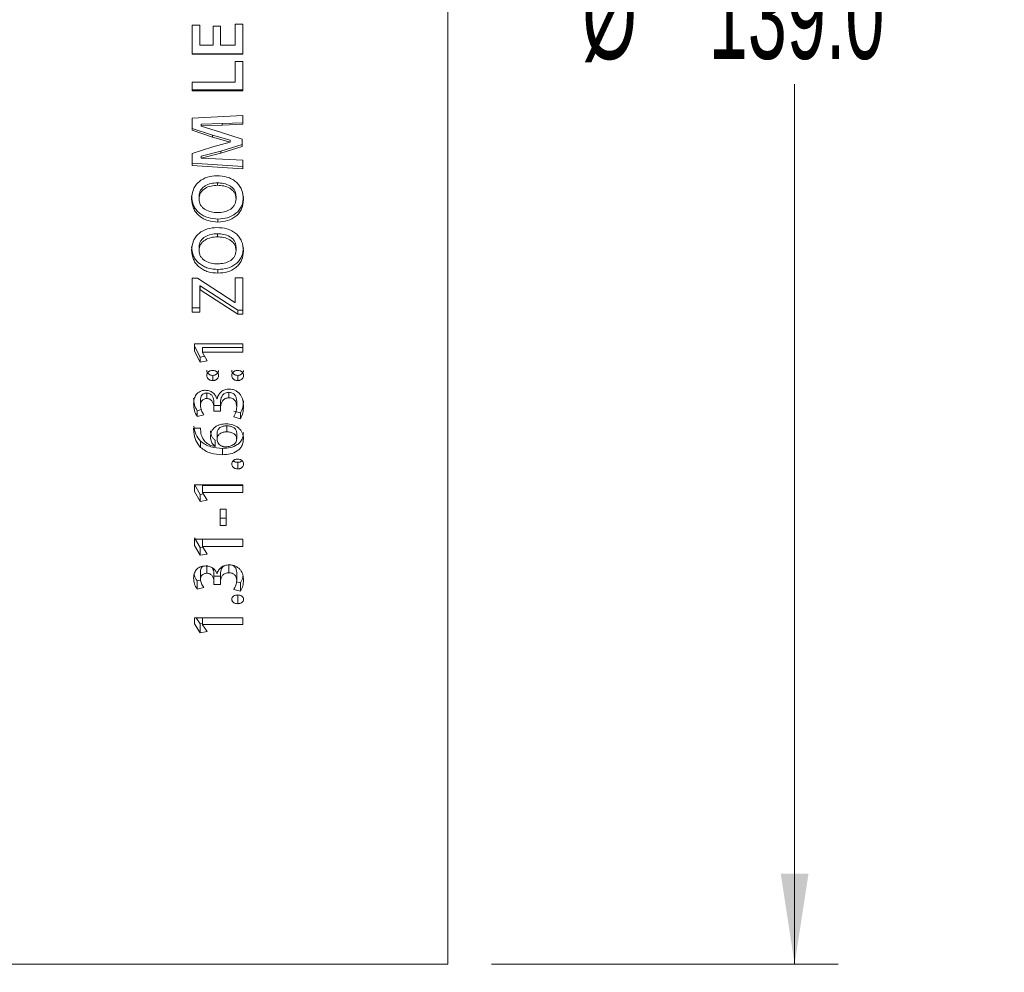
# Model space of a CAD drawing. Header units: millimetres. Extents: x 0 to 1118, y 0 to 864.
# Tile 11 of 78: x 241 to 277, y 248 to 283. Entities that reach past the tile are written whole.
import ezdxf

# ---------------------------------------------------------------- set-up
doc = ezdxf.new("R2010")
doc.units = ezdxf.units.MM
doc.styles.add('SLDTEXTSTYLE3', font='TXT', dxfattribs={"width": 0.605})
doc.dimstyles.new('SLDDIMSTYLE0', dxfattribs={"dimtxt": 3.175, "dimasz": 3.302, "dimexe": 0, "dimexo": 0.0625, "dimgap": 0.79375, "dimtad": 0, "dimtih": 1, "dimtoh": 1, "dimdec": 1, "dimlfac": 2, "dimrnd": 1e-09, "dimzin": 4, "dimdsep": 46, "dimtxsty": 'SLDTEXTSTYLE3', "dimsah": 1, "dimcen": 0.09, "dimadec": 0, "dimazin": 1, "dimtfac": 1, "dimtofl": 0, "dimtmove": 0, "dimatfit": 3, "dimfxl": 1, "dimfrac": 2, "dimtolj": 1, "dimtzin": 12, "dimarcsym": 0})
doc.dimstyles.new('SLDDIMSTYLE1', dxfattribs={"dimtxt": 3.175, "dimasz": 3.302, "dimexe": 0, "dimexo": 0.0625, "dimgap": 0.79375, "dimtad": 0, "dimtih": 1, "dimtoh": 1, "dimdec": 1, "dimlfac": 2, "dimrnd": 1e-09, "dimzin": 12, "dimdsep": 46, "dimtxsty": 'SLDTEXTSTYLE3', "dimsah": 1, "dimcen": 0.09, "dimadec": 0, "dimazin": 3, "dimtfac": 1, "dimtofl": 0, "dimtmove": 0, "dimatfit": 3, "dimfxl": 1, "dimfrac": 2, "dimtolj": 1, "dimtzin": 12, "dimarcsym": 0})

# ---------------------------------------------------------------- blocks, each defined once
blk = doc.blocks.new('_D_6')
at = {"color": 7, "linetype": 'Continuous', "lineweight": 0}
for p, q in [((258.483, 317.707), (271.183, 317.707)), ((269.583, 317.707), (269.583, 285.508)), ((269.583, 248.207), (269.583, 280.407)), ((258.483, 248.207), (271.183, 248.207))]:
    blk.add_line(p, q, dxfattribs=at)
for points in [[(269.583, 317.707), (269.075, 314.405), (270.091, 314.405)], [(269.583, 248.207), (270.091, 251.509), (269.075, 251.509)]]:
    blk.add_solid(points, dxfattribs=at)
at = {"color": 7, "linetype": 'Continuous', "lineweight": 0, "char_height": 3.175, "attachment_point": 1, "style": 'SLDTEXTSTYLE3'}
for s, insert in [('%%c', (261.812, 284.5)), ('139.0', (266.441, 284.508))]:
    blk.add_mtext(s, dxfattribs=dict(at, insert=insert))
blk = doc.blocks.new('_D_7')
at = {"color": 7, "linetype": 'Continuous', "lineweight": 0}
for p, q in [((66.383, 264.357), (66.383, 213.458)), ((256.883, 246.607), (256.883, 213.458)), ((66.383, 215.058), (156.176, 215.058)), ((256.883, 215.058), (167.09, 215.058))]:
    blk.add_line(p, q, dxfattribs=at)
for points in [[(66.383, 215.058), (69.685, 214.55), (69.685, 215.566)], [(256.883, 215.058), (253.581, 215.566), (253.581, 214.55)]]:
    blk.add_solid(points, dxfattribs=at)
at = {"color": 7, "linetype": 'Continuous', "lineweight": 0, "insert": (156.176, 216.715), "char_height": 3.175, "attachment_point": 1, "style": 'SLDTEXTSTYLE3'}
blk.add_mtext('381.0', dxfattribs=at)
blk = doc.blocks.new('_D_8')
at = {"color": 7, "linetype": 'Continuous', "lineweight": 0}
for p, q in [((153.307, 248.857), (153.307, 231.616)), ((256.883, 246.607), (256.883, 231.616)), ((153.307, 233.216), (199.638, 233.216)), ((256.883, 233.216), (210.552, 233.216))]:
    blk.add_line(p, q, dxfattribs=at)
for points in [[(153.307, 233.216), (156.609, 232.708), (156.609, 233.724)], [(256.883, 233.216), (253.581, 233.724), (253.581, 232.708)]]:
    blk.add_solid(points, dxfattribs=at)
at = {"color": 7, "linetype": 'Continuous', "lineweight": 0, "insert": (199.638, 234.872), "char_height": 3.175, "attachment_point": 1, "style": 'SLDTEXTSTYLE3'}
blk.add_mtext('207.2', dxfattribs=at)

msp = doc.modelspace()

# ---------------------------------------------------------------- linework, layer by layer
at = {"color": 7, "linetype": 'Continuous', "lineweight": 15}
for p, q in [((256.8831, 317.7074), (256.8831, 248.2074)), ((247.8059, 282.5681), (247.5295, 282.5681)), ((247.5295, 282.5681), (247.5295, 281.5029)), ((247.8059, 282.5681), (247.8059, 281.8299)), ((248.5673, 282.5269), (248.2929, 282.5269)), ((248.2929, 282.5269), (248.2929, 281.8299)), ((248.5673, 282.5269), (248.5673, 281.8299)), ((249.3816, 282.6092), (249.1052, 282.6092)), ((249.1052, 282.6092), (249.1052, 281.8299)), ((249.3816, 282.6092), (249.3816, 281.5029)), ((248.2929, 281.8299), (247.8059, 281.8299)), ((249.1052, 281.8299), (248.5673, 281.8299)), ((247.5295, 281.5238), (249.3816, 281.5238)), ((247.5295, 281.5029), (249.3816, 281.5029)), ((249.3816, 281.2437), (249.1052, 281.2437)), ((249.1052, 281.2437), (249.1052, 280.4848)), ((249.3816, 281.2437), (249.3816, 280.1585)), ((249.1052, 280.4848), (247.5295, 280.4848)), ((247.5295, 280.4848), (247.5295, 280.1585)), ((247.5295, 280.1988), (249.3816, 280.1988)), ((247.5295, 280.1585), (249.3816, 280.1585)), ((249.3816, 279.2674), (247.5319, 279.1609)), ((247.5319, 279.1609), (247.5319, 278.7245)), ((249.3816, 279.2674), (249.3816, 278.9399)), ((247.5319, 278.7854), (248.2758, 278.5357)), ((247.5319, 278.7245), (248.2758, 278.4711)), ((247.8543, 278.9412), (248.6287, 278.9631)), ((247.8543, 278.9412), (247.8543, 278.8826)), ((247.8543, 278.8826), (248.6287, 278.9047)), ((247.8543, 278.8748), (247.8543, 278.8826)), ((248.5604, 278.6564), (247.8543, 278.8748)), ((248.6287, 278.9631), (249.3816, 278.9977)), ((248.6287, 278.9047), (249.3816, 278.9399)), ((248.2758, 278.5357), (248.2758, 278.4711)), ((248.2758, 278.5357), (248.9189, 278.3562)), ((248.2758, 278.4711), (248.9189, 278.289)), ((249.3597, 278.3895), (248.5604, 278.6564)), ((248.9189, 278.3562), (248.9189, 278.289)), ((248.9189, 278.3562), (248.919, 278.3479)), ((248.919, 278.3479), (248.919, 278.2806)), ((249.3597, 278.3895), (249.3597, 278.131)), ((248.2784, 278.112), (247.5319, 277.8728)), ((247.8543, 277.7773), (248.5711, 277.9593)), ((248.919, 278.2806), (248.2784, 278.112)), ((248.5711, 277.9593), (249.3597, 278.2004)), ((248.5711, 277.8864), (249.3597, 278.131)), ((248.9189, 278.289), (248.919, 278.2806)), ((247.5319, 277.8728), (247.5319, 277.4332)), ((247.8543, 277.7017), (248.5711, 277.8864)), ((247.8543, 277.7773), (247.8543, 277.7017)), ((247.8543, 277.6963), (247.8543, 277.7017)), ((248.6398, 277.6637), (247.8543, 277.6963)), ((249.3816, 277.623), (248.6398, 277.6637)), ((249.3816, 277.623), (249.3816, 277.3112)), ((247.5319, 277.5126), (249.3816, 277.3924)), ((247.5319, 277.4332), (249.3816, 277.3112)), ((248.45, 276.7079), (248.45, 276.7978)), ((247.7781, 276.2084), (247.7781, 276.3055)), ((249.1326, 276.2086), (249.1326, 276.3057)), ((248.469, 275.4724), (248.469, 275.3631)), ((248.45, 274.8185), (248.45, 274.9356)), ((247.7781, 274.325), (247.7781, 274.4493)), ((249.1326, 274.3253), (249.1326, 274.4495)), ((248.469, 273.6272), (248.469, 273.491)), ((247.7246, 273.3039), (247.5295, 273.3039)), ((247.5295, 273.3039), (247.5295, 272.0656)), ((249.0941, 272.4142), (247.7246, 273.3039)), ((249.3816, 273.3169), (249.1052, 273.3169)), ((249.1052, 273.3169), (249.1052, 272.4142)), ((249.3816, 273.3169), (249.3816, 271.9851)), ((247.8059, 273.0292), (247.8141, 273.0292)), ((247.8059, 273.0292), (247.8059, 272.8843)), ((247.8141, 273.0292), (249.1973, 272.143)), ((247.8141, 273.0292), (247.8141, 272.8843)), ((247.8059, 272.8843), (247.8059, 272.0656)), ((247.8059, 272.8843), (247.8141, 272.8843)), ((247.8141, 272.8843), (249.1973, 271.9851)), ((247.5295, 272.2223), (247.8059, 272.2223)), ((249.1052, 272.4142), (249.0941, 272.4142)), ((247.5295, 272.0656), (247.8059, 272.0656)), ((249.1973, 272.143), (249.1973, 271.9851)), ((249.1973, 272.143), (249.3816, 272.143)), ((249.1973, 271.9851), (249.3816, 271.9851)), ((249.3816, 270.9029), (247.6057, 270.9029)), ((247.6057, 270.9029), (247.6057, 270.6381)), ((247.6057, 270.8154), (247.8188, 270.4167)), ((247.909, 270.7749), (249.3816, 270.7749)), ((247.909, 270.7749), (247.909, 270.5971)), ((249.3816, 270.9029), (249.3816, 270.5971)), ((247.6057, 270.6381), (247.8188, 270.2336)), ((247.8188, 270.4167), (247.9847, 270.4512)), ((247.8188, 270.4167), (247.8188, 270.2336)), ((247.909, 270.5971), (247.909, 270.5919)), ((247.909, 270.5971), (249.3816, 270.5971)), ((248.0729, 270.2872), (247.909, 270.5919)), ((247.8188, 270.2336), (248.0729, 270.2872)), ((248.2788, 269.7511), (248.2788, 269.5583)), ((249.1937, 269.7511), (249.1937, 269.5583)), ((248.0608, 269.1067), (248.0608, 268.9046)), ((248.8693, 269.1304), (248.8693, 268.9285)), ((247.8313, 268.8502), (247.8313, 268.6443)), ((248.3189, 268.7885), (248.3189, 268.5817)), ((248.3189, 268.7885), (248.3193, 268.653)), ((248.3189, 268.5817), (248.3193, 268.4441)), ((248.3193, 268.653), (248.3193, 268.4441)), ((248.3193, 268.653), (248.5663, 268.653)), ((248.4373, 268.8908), (248.4318, 268.8907)), ((248.5663, 268.7932), (248.5663, 268.5864)), ((248.5663, 268.5864), (248.5663, 268.4441)), ((249.156, 268.8071), (249.156, 268.6005)), ((247.7082, 268.4544), (247.8581, 268.4973)), ((247.7082, 268.4544), (247.7082, 268.2427)), ((247.7082, 268.2427), (247.9476, 268.3121)), ((248.3193, 268.4441), (248.5663, 268.4441)), ((249.0456, 268.4434), (249.2917, 268.3745)), ((249.0456, 268.2315), (249.2917, 268.1617)), ((249.2917, 268.3745), (249.2917, 268.1617)), ((248.7919, 267.6835), (248.7919, 267.9033)), ((247.8313, 267.8203), (247.5803, 267.8177)), ((247.5803, 267.8177), (247.5855, 267.6714)), ((247.8392, 267.6714), (247.8313, 267.8203)), ((248.4392, 267.4102), (248.4392, 267.6339)), ((249.156, 267.4293), (249.156, 267.6527)), ((247.8364, 267.3419), (247.8364, 267.114)), ((248.365, 267.3796), (248.365, 267.1522)), ((248.365, 267.3796), (248.3651, 267.3723)), ((248.365, 267.1522), (248.3651, 267.1448)), ((248.3651, 267.3723), (248.3651, 267.1448)), ((248.6414, 267.0764), (248.6414, 266.8446)), ((249.1925, 266.5682), (249.1925, 266.329)), ((247.6057, 265.7549), (247.8188, 265.3866)), ((249.3816, 265.7488), (247.6057, 265.7488)), ((247.6057, 265.7488), (247.6057, 265.5037)), ((247.909, 265.7175), (249.3816, 265.7175)), ((247.909, 265.7175), (247.909, 265.4658)), ((249.3816, 265.7488), (249.3816, 265.4658)), ((247.6057, 265.5037), (247.8188, 265.1301)), ((247.8188, 265.3866), (247.9389, 265.4097)), ((247.8188, 265.3866), (247.8188, 265.1301)), ((247.909, 265.4658), (247.909, 265.461)), ((247.909, 265.4658), (249.3816, 265.4658)), ((248.0729, 265.1796), (247.909, 265.461)), ((247.8188, 265.1301), (248.0729, 265.1796)), ((248.5461, 264.8496), (248.5461, 264.2528)), ((248.7716, 264.8496), (248.5461, 264.8496)), ((248.7716, 264.8496), (248.7716, 264.2528)), ((248.5461, 264.5219), (248.7716, 264.5219)), ((248.5461, 264.2528), (248.7716, 264.2528)), ((247.6057, 263.8026), (247.8188, 263.4497)), ((249.3816, 263.7579), (247.6057, 263.7579)), ((247.6057, 263.7579), (247.6057, 263.5229)), ((247.6057, 263.5229), (247.8188, 263.1649)), ((247.909, 263.7579), (247.909, 263.4865)), ((249.3816, 263.7579), (249.3816, 263.4865)), ((247.8188, 263.4497), (247.9176, 263.4679)), ((247.8188, 263.4497), (247.8188, 263.1649)), ((247.8188, 263.1649), (248.0729, 263.2123)), ((247.909, 263.4865), (247.909, 263.482)), ((247.909, 263.4865), (249.3816, 263.4865)), ((248.0729, 263.2123), (247.909, 263.482)), ((248.0608, 262.8029), (248.0608, 262.5086)), ((248.8693, 262.8238), (248.8693, 262.5298)), ((247.8313, 262.5763), (247.8313, 262.2788)), ((248.3189, 262.522), (248.3189, 262.2236)), ((248.3189, 262.522), (248.3193, 262.4025)), ((248.4373, 262.4964), (248.4318, 262.4964)), ((248.5663, 262.5261), (248.5663, 262.2278)), ((249.156, 262.5383), (249.156, 262.2402)), ((247.7082, 262.2279), (247.8352, 262.2598)), ((247.7082, 262.2279), (247.7082, 261.9253)), ((248.3189, 262.2236), (248.3193, 262.1025)), ((248.3193, 262.4025), (248.5663, 262.4025)), ((248.3193, 262.4025), (248.3193, 262.1025)), ((248.3193, 262.1025), (248.5663, 262.1025)), ((248.5663, 262.2278), (248.5663, 262.1025)), ((249.1476, 262.1932), (249.2917, 262.1577)), ((249.2917, 262.1577), (249.2917, 261.8541)), ((247.7082, 261.9253), (247.9476, 261.9863)), ((249.0456, 261.9155), (249.2917, 261.8541)), ((249.1925, 261.7056), (249.1925, 261.3953)), ((249.3816, 260.8784), (247.6057, 260.8784)), ((247.6057, 260.8784), (247.6057, 260.6608)), ((247.6057, 260.6608), (247.8188, 260.3299)), ((247.6732, 260.8784), (247.8188, 260.6555)), ((247.8188, 260.6555), (247.909, 260.6708)), ((247.8188, 260.6555), (247.8188, 260.3299)), ((247.909, 260.8784), (247.909, 260.6271)), ((249.3816, 260.8784), (249.3816, 260.6271)), ((247.8188, 260.3299), (248.0729, 260.3737)), ((247.909, 260.6271), (247.909, 260.6229)), ((247.909, 260.6271), (249.3816, 260.6271)), ((248.0729, 260.3737), (247.909, 260.6229)), ((225.0831, 248.2074), (256.8831, 248.2074))]:
    msp.add_line(p, q, dxfattribs=at)
at = {"color": 9, "linetype": 'Continuous', "lineweight": 0}
for p, q in [((248.6287, 278.9631), (248.6287, 278.9047)), ((248.5711, 277.9593), (248.5711, 277.8864)), ((247.5855, 267.8177), (247.5855, 267.6714))]:
    msp.add_line(p, q, dxfattribs=at)
at = {"color": 7, "linetype": 'Continuous', "lineweight": 15}
for points, knots in [([(248.4365, 277.0551), (248.3181, 277.0461), (248.0817, 277.0283), (247.814, 276.8832), (247.6521, 276.7135), (247.5351, 276.508), (247.5177, 276.333), (247.506, 276.2164)], [0, 0, 0, 0, 0.2501679, 0.4996486, 0.6249694, 0.7501607, 1, 1, 1, 1]), ([(249.4046, 276.1899), (249.3928, 276.3111), (249.3751, 276.4931), (249.252, 276.7053), (249.1285, 276.8391), (248.9755, 276.9424), (248.7458, 277.0335), (248.5596, 277.0465), (248.4365, 277.0551)], [0, 0, 0, 0, 0.2492914, 0.3744078, 0.4995625, 0.6218485, 0.7499204, 1, 1, 1, 1]), ([(247.7781, 276.3055), (247.7815, 276.3434), (247.7881, 276.4192), (247.8321, 276.5261), (247.9037, 276.6181), (248.0302, 276.7091), (248.2148, 276.7839), (248.3715, 276.7932), (248.45, 276.7978)], [0, 0, 0, 0, 0.1240863, 0.2482295, 0.3717627, 0.4978501, 0.748517, 1, 1, 1, 1]), ([(247.7781, 276.2084), (247.7815, 276.2468), (247.7881, 276.3236), (247.832, 276.4321), (247.9035, 276.5254), (248.03, 276.6177), (248.2145, 276.6938), (248.3714, 276.7032), (248.45, 276.7079)], [0, 0, 0, 0, 0.12514599, 0.25013604, 0.37409513, 0.50014026, 0.74990455, 1, 1, 1, 1]), ([(248.45, 276.7978), (248.5294, 276.7937), (248.688, 276.7853), (248.8778, 276.713), (249.0056, 276.6205), (249.0791, 276.5281), (249.1148, 276.4389), (249.1296, 276.3633), (249.1316, 276.3249), (249.1326, 276.3057)], [0, 0, 0, 0, 0.25154655, 0.50203386, 0.63214381, 0.7516505, 0.87578015, 0.93788792, 1, 1, 1, 1]), ([(248.45, 276.7079), (248.5294, 276.7037), (248.6882, 276.6952), (248.8781, 276.6217), (249.0058, 276.5278), (249.0792, 276.434), (249.1148, 276.3436), (249.1296, 276.267), (249.1316, 276.2281), (249.1326, 276.2086)], [0, 0, 0, 0, 0.2501698, 0.4997371, 0.6298115, 0.7497308, 0.8747133, 0.9373414, 1, 1, 1, 1]), ([(247.5064, 276.3134), (247.5192, 276.1955), (247.5384, 276.0186), (247.6627, 275.8145), (247.7883, 275.6863), (247.9399, 275.5872), (248.1647, 275.4945), (248.3473, 275.4812), (248.469, 275.4724)], [0, 0, 0, 0, 0.2474769, 0.3714733, 0.4971355, 0.6225946, 0.7483957, 1, 1, 1, 1]), ([(247.5064, 276.2164), (247.5191, 276.0969), (247.5382, 275.9177), (247.6625, 275.7105), (247.788, 275.5803), (247.9397, 275.4798), (248.1644, 275.3856), (248.3472, 275.3721), (248.469, 275.3631)], [0, 0, 0, 0, 0.249273, 0.3736935, 0.4995677, 0.6247624, 0.7499967, 1, 1, 1, 1]), ([(248.4635, 275.7076), (248.3836, 275.7118), (248.2239, 275.7203), (248.0331, 275.7938), (247.9046, 275.8878), (247.8314, 275.9821), (247.7874, 276.0912), (247.7812, 276.1695), (247.7781, 276.2086)], [0, 0, 0, 0, 0.2501986, 0.4998637, 0.6299611, 0.7498332, 0.874848, 1, 1, 1, 1]), ([(249.1326, 276.2086), (249.1295, 276.1701), (249.1232, 276.0932), (249.0799, 275.9843), (249.0085, 275.8911), (248.8839, 275.7967), (248.699, 275.7213), (248.542, 275.7122), (248.4635, 275.7076)], [0, 0, 0, 0, 0.1251249, 0.2501431, 0.375099, 0.5002284, 0.7498339, 1, 1, 1, 1]), ([(248.469, 275.4724), (248.5871, 275.4809), (248.8226, 275.4979), (249.0908, 275.6373), (249.2547, 275.8014), (249.3744, 276.0007), (249.3925, 276.1727), (249.4046, 276.2873)], [0, 0, 0, 0, 0.2518673, 0.5022087, 0.627921, 0.7521269, 1, 1, 1, 1]), ([(248.469, 275.3631), (248.5872, 275.3718), (248.8231, 275.3891), (249.0913, 275.5309), (249.2549, 275.6972), (249.3746, 275.8996), (249.3926, 276.0737), (249.4046, 276.1899)], [0, 0, 0, 0, 0.2502708, 0.4997569, 0.62567, 0.7503144, 1, 1, 1, 1]), ([(248.4365, 275.1618), (248.3181, 275.1529), (248.0817, 275.1352), (247.814, 274.9918), (247.6521, 274.824), (247.5351, 274.6209), (247.5177, 274.4481), (247.506, 274.333)], [0, 0, 0, 0, 0.2501679, 0.4996486, 0.6249694, 0.7501607, 1, 1, 1, 1]), ([(249.4046, 274.3068), (249.3928, 274.4265), (249.3751, 274.6062), (249.252, 274.8159), (249.1285, 274.9482), (248.9755, 275.0503), (248.7458, 275.1404), (248.5596, 275.1532), (248.4365, 275.1618)], [0, 0, 0, 0, 0.2492914, 0.3744078, 0.4995625, 0.6218485, 0.7499204, 1, 1, 1, 1]), ([(247.7781, 274.4493), (247.7815, 274.4867), (247.7881, 274.5615), (247.8321, 274.6672), (247.9037, 274.7581), (248.0302, 274.848), (248.2148, 274.9219), (248.3715, 274.9311), (248.45, 274.9356)], [0, 0, 0, 0, 0.1240863, 0.2482295, 0.3717627, 0.4978501, 0.748517, 1, 1, 1, 1]), ([(247.7781, 274.325), (247.7815, 274.363), (247.7881, 274.4389), (247.832, 274.546), (247.9035, 274.6382), (248.03, 274.7294), (248.2145, 274.8046), (248.3714, 274.8139), (248.45, 274.8185)], [0, 0, 0, 0, 0.125146, 0.250136, 0.3740951, 0.5001403, 0.7499046, 1, 1, 1, 1]), ([(248.45, 274.9356), (248.5294, 274.9315), (248.688, 274.9233), (248.8778, 274.8518), (249.0056, 274.7604), (249.0791, 274.6691), (249.1148, 274.581), (249.1296, 274.5063), (249.1316, 274.4684), (249.1326, 274.4495)], [0, 0, 0, 0, 0.2515466, 0.5020339, 0.6321438, 0.7516505, 0.8757801, 0.9378879, 1, 1, 1, 1]), ([(248.45, 274.8185), (248.5294, 274.8143), (248.6882, 274.806), (248.8781, 274.7333), (249.0058, 274.6406), (249.0792, 274.5479), (249.1148, 274.4586), (249.1296, 274.3829), (249.1316, 274.3445), (249.1326, 274.3253)], [0, 0, 0, 0, 0.2501698, 0.4997371, 0.6298115, 0.7497308, 0.8747133, 0.9373414, 1, 1, 1, 1]), ([(247.5064, 274.4571), (247.5192, 274.3407), (247.5384, 274.166), (247.6627, 273.9646), (247.7883, 273.8381), (247.9399, 273.7405), (248.1647, 273.649), (248.3473, 273.6359), (248.469, 273.6272)], [0, 0, 0, 0, 0.2474769, 0.3714733, 0.4971355, 0.6225946, 0.7483957, 1, 1, 1, 1]), ([(248.469, 273.6272), (248.5871, 273.6356), (248.8226, 273.6524), (249.0908, 273.7898), (249.2547, 273.9517), (249.3744, 274.1484), (249.3925, 274.3182), (249.4046, 274.4313)], [0, 0, 0, 0, 0.2518673, 0.5022087, 0.627921, 0.7521269, 1, 1, 1, 1]), ([(247.5064, 274.333), (247.5191, 274.215), (247.5382, 274.0381), (247.6625, 273.8336), (247.788, 273.7052), (247.9397, 273.606), (248.1644, 273.5132), (248.3472, 273.4999), (248.469, 273.491)], [0, 0, 0, 0, 0.249273, 0.3736935, 0.4995677, 0.6247624, 0.7499967, 1, 1, 1, 1]), ([(248.4635, 273.8308), (248.3836, 273.835), (248.2239, 273.8433), (248.0331, 273.9158), (247.9046, 274.0086), (247.8314, 274.1016), (247.7874, 274.2094), (247.7812, 274.2866), (247.7781, 274.3253)], [0, 0, 0, 0, 0.2501986, 0.4998637, 0.6299611, 0.7498332, 0.874848, 1, 1, 1, 1]), ([(249.1326, 274.3253), (249.1295, 274.2873), (249.1232, 274.2114), (249.0799, 274.1038), (249.0085, 274.0119), (248.8839, 273.9187), (248.699, 273.8442), (248.542, 273.8353), (248.4635, 273.8308)], [0, 0, 0, 0, 0.12512489, 0.25014308, 0.37509899, 0.50022841, 0.74983392, 1, 1, 1, 1]), ([(248.469, 273.491), (248.5872, 273.4996), (248.8231, 273.5166), (249.0913, 273.6564), (249.2549, 273.8205), (249.3746, 274.0202), (249.3926, 274.1921), (249.4046, 274.3068)], [0, 0, 0, 0, 0.25027083, 0.49975688, 0.62567, 0.75031441, 1, 1, 1, 1]), ([(248.0632, 269.9351), (248.066, 269.9099), (248.0702, 269.872), (248.0979, 269.828), (248.1256, 269.7999), (248.1592, 269.7776), (248.2096, 269.7564), (248.2512, 269.7532), (248.2788, 269.7511)], [0, 0, 0, 0, 0.2475943, 0.3715342, 0.4972868, 0.6220576, 0.7484685, 1, 1, 1, 1]), ([(248.2788, 269.9314), (248.2512, 269.929), (248.2095, 269.9254), (248.1589, 269.9042), (248.1252, 269.8818), (248.0978, 269.8534), (248.0698, 269.809), (248.0658, 269.7706), (248.0632, 269.745)], [0, 0, 0, 0, 0.25050083, 0.37788814, 0.50117352, 0.6261719, 0.75109013, 1, 1, 1, 1]), ([(248.0632, 269.745), (248.064, 269.7323), (248.0658, 269.7068), (248.0775, 269.6699), (248.0978, 269.6364), (248.1256, 269.6079), (248.1591, 269.5852), (248.2096, 269.5637), (248.2512, 269.5604), (248.2788, 269.5583)], [0, 0, 0, 0, 0.1251829, 0.250164, 0.3745322, 0.5002414, 0.6247225, 0.750368, 1, 1, 1, 1]), ([(248.2788, 269.7511), (248.3063, 269.7531), (248.3475, 269.7561), (248.3975, 269.7776), (248.4306, 269.8001), (248.4581, 269.8282), (248.4778, 269.8613), (248.4897, 269.8974), (248.4912, 269.9224), (248.492, 269.9349)], [0, 0, 0, 0, 0.2512448, 0.3767061, 0.5021417, 0.627409, 0.7514435, 0.8757002, 1, 1, 1, 1]), ([(248.492, 269.7448), (248.4894, 269.7703), (248.4853, 269.8086), (248.4586, 269.8536), (248.4314, 269.8824), (248.3981, 269.9053), (248.3476, 269.9262), (248.3063, 269.9293), (248.2788, 269.9314)], [0, 0, 0, 0, 0.24950169, 0.37449701, 0.49977899, 0.62496945, 0.75022289, 1, 1, 1, 1]), ([(248.2788, 269.5583), (248.2925, 269.5589), (248.3199, 269.5602), (248.3601, 269.5691), (248.3976, 269.5852), (248.4307, 269.608), (248.458, 269.6366), (248.485, 269.6813), (248.4892, 269.7194), (248.492, 269.7448)], [0, 0, 0, 0, 0.1253038, 0.250458, 0.3754942, 0.5006787, 0.6261911, 0.7507474, 1, 1, 1, 1]), ([(248.9781, 269.9351), (248.9809, 269.9099), (248.9851, 269.872), (249.0128, 269.828), (249.0405, 269.7999), (249.0741, 269.7776), (249.1246, 269.7564), (249.1661, 269.7532), (249.1937, 269.7511)], [0, 0, 0, 0, 0.2475943, 0.3715342, 0.4972868, 0.6220576, 0.7484685, 1, 1, 1, 1]), ([(249.1937, 269.9314), (249.18, 269.9305), (249.1525, 269.9287), (249.1118, 269.9202), (249.0737, 269.9048), (249.0398, 269.8825), (249.0121, 269.8541), (248.9847, 269.8091), (248.9807, 269.7706), (248.9781, 269.745)], [0, 0, 0, 0, 0.12525302, 0.25037733, 0.37718102, 0.50057424, 0.62612209, 0.75072093, 1, 1, 1, 1]), ([(248.9781, 269.745), (248.979, 269.7323), (248.9807, 269.7068), (248.9924, 269.6699), (249.0127, 269.6364), (249.0405, 269.6079), (249.0741, 269.5852), (249.1245, 269.5637), (249.1661, 269.5604), (249.1937, 269.5583)], [0, 0, 0, 0, 0.1251829, 0.250164, 0.3745322, 0.5002414, 0.6247225, 0.750368, 1, 1, 1, 1]), ([(249.1937, 269.7511), (249.2212, 269.7532), (249.2759, 269.7575), (249.3359, 269.7914), (249.3731, 269.8281), (249.3923, 269.8615), (249.4041, 269.8975), (249.406, 269.9225), (249.407, 269.9349)], [0, 0, 0, 0, 0.2514712, 0.501444, 0.6265019, 0.7511417, 0.8755513, 1, 1, 1, 1]), ([(249.407, 269.7448), (249.404, 269.7702), (249.3997, 269.8083), (249.3735, 269.8536), (249.3458, 269.882), (249.3127, 269.9048), (249.2624, 269.926), (249.2212, 269.9292), (249.1937, 269.9314)], [0, 0, 0, 0, 0.24958215, 0.37473729, 0.49989693, 0.62508273, 0.75031758, 1, 1, 1, 1]), ([(249.1937, 269.5583), (249.2074, 269.5589), (249.2347, 269.5603), (249.288, 269.5724), (249.336, 269.5992), (249.373, 269.6365), (249.3993, 269.6815), (249.4039, 269.7195), (249.407, 269.7448)], [0, 0, 0, 0, 0.1254219, 0.250694, 0.499948, 0.6251675, 0.7503714, 1, 1, 1, 1]), ([(248.004, 269.2044), (247.9879, 269.2041), (247.9557, 269.2033), (247.8921, 269.1931), (247.8157, 269.1676), (247.7366, 269.1154), (247.6509, 269.0265), (247.5913, 268.885), (247.584, 268.7678), (247.5803, 268.7091)], [0, 0, 0, 0, 0.06266404, 0.12530215, 0.25031573, 0.37534395, 0.50042018, 0.74971341, 1, 1, 1, 1]), ([(247.8313, 268.8502), (247.8333, 268.8812), (247.8374, 268.9426), (247.8699, 269.0169), (247.9171, 269.0622), (247.9604, 269.0884), (248.0093, 269.1047), (248.0436, 269.1061), (248.0608, 269.1067)], [0, 0, 0, 0, 0.25015159, 0.49524856, 0.62323895, 0.74808797, 0.87420909, 1, 1, 1, 1]), ([(248.4318, 268.8907), (248.414, 268.9329), (248.3785, 269.0171), (248.2836, 269.1237), (248.1521, 269.1936), (248.0534, 269.2008), (248.004, 269.2044)], [0, 0, 0, 0, 0.250584, 0.5004073, 0.7500719, 1, 1, 1, 1]), ([(248.0608, 269.1067), (248.0811, 269.105), (248.1216, 269.1014), (248.1785, 269.0798), (248.2272, 269.0457), (248.2728, 268.9844), (248.3019, 268.9153), (248.3175, 268.8434), (248.3185, 268.8068), (248.3189, 268.7885)], [0, 0, 0, 0, 0.1261989, 0.2518704, 0.3770964, 0.5019294, 0.7509113, 0.8754502, 1, 1, 1, 1]), ([(248.8828, 269.2508), (248.8288, 269.2459), (248.7477, 269.2386), (248.6496, 269.195), (248.5642, 269.1346), (248.4786, 269.0346), (248.451, 268.9387), (248.4373, 268.8908)], [0, 0, 0, 0, 0.2498399, 0.3747352, 0.5003081, 0.7500702, 1, 1, 1, 1]), ([(248.5663, 268.7932), (248.5695, 268.8336), (248.5758, 268.9145), (248.6237, 269.0085), (248.6805, 269.0717), (248.7568, 269.1173), (248.8243, 269.1251), (248.8693, 269.1304)], [0, 0, 0, 0, 0.2487566, 0.4980308, 0.6231659, 0.7488534, 1, 1, 1, 1]), ([(248.5663, 268.5864), (248.5669, 268.607), (248.568, 268.648), (248.5871, 268.7283), (248.6233, 268.8048), (248.6804, 268.8689), (248.7566, 268.9152), (248.8242, 268.9232), (248.8693, 268.9285)], [0, 0, 0, 0, 0.1254176, 0.2507437, 0.5007604, 0.6258161, 0.7509241, 1, 1, 1, 1]), ([(248.8693, 269.1304), (248.891, 269.1297), (248.934, 269.1282), (248.9956, 269.1064), (249.049, 269.0732), (249.1082, 269.0159), (249.1476, 268.9228), (249.1532, 268.8457), (249.156, 268.8071)], [0, 0, 0, 0, 0.1267176, 0.2505034, 0.3810907, 0.5028861, 0.7511201, 1, 1, 1, 1]), ([(248.8693, 268.9285), (248.891, 268.9278), (248.934, 268.9263), (248.9957, 268.9041), (249.0491, 268.8704), (249.1084, 268.8122), (249.1476, 268.7178), (249.1532, 268.6397), (249.156, 268.6005)], [0, 0, 0, 0, 0.1256726, 0.2486371, 0.3787288, 0.5004538, 0.7496497, 1, 1, 1, 1]), ([(249.407, 268.6153), (249.4025, 268.6894), (249.3934, 268.8373), (249.3201, 269.0156), (249.2171, 269.132), (249.1195, 269.2003), (249.0048, 269.2434), (248.9235, 269.2483), (248.8828, 269.2508)], [0, 0, 0, 0, 0.2503014, 0.4997671, 0.6248959, 0.7499053, 0.874919, 1, 1, 1, 1]), ([(247.5803, 268.9141), (247.5849, 268.8334), (247.594, 268.6721), (247.6701, 268.5269), (247.7082, 268.4544)], [0, 0, 0, 0, 0.500213, 1, 1, 1, 1]), ([(247.5803, 268.7091), (247.5849, 268.6272), (247.594, 268.4638), (247.6701, 268.3163), (247.7082, 268.2427)], [0, 0, 0, 0, 0.5006559, 1, 1, 1, 1]), ([(247.8313, 268.6443), (247.8333, 268.6757), (247.8374, 268.7379), (247.8698, 268.8133), (247.9171, 268.8593), (247.9603, 268.8859), (248.0092, 268.9024), (248.0436, 268.9038), (248.0608, 268.9046)], [0, 0, 0, 0, 0.2516456, 0.4976908, 0.6256028, 0.7499635, 0.8752385, 1, 1, 1, 1]), ([(247.9476, 268.3121), (247.9147, 268.3646), (247.8502, 268.4677), (247.8375, 268.5861), (247.8313, 268.6443)], [0, 0, 0, 0, 0.5091542, 1, 1, 1, 1]), ([(248.0608, 268.9046), (248.0811, 268.9027), (248.1217, 268.8991), (248.1786, 268.8772), (248.2274, 268.8425), (248.2726, 268.7802), (248.3111, 268.6929), (248.3163, 268.6188), (248.3189, 268.5817)], [0, 0, 0, 0, 0.1251918, 0.2500834, 0.3749628, 0.499955, 0.7499853, 1, 1, 1, 1]), ([(249.156, 268.6005), (249.1502, 268.5358), (249.1385, 268.4063), (249.0766, 268.2898), (249.0456, 268.2315)], [0, 0, 0, 0, 0.4999934, 1, 1, 1, 1]), ([(249.2917, 268.3745), (249.3264, 268.4456), (249.3957, 268.5877), (249.4032, 268.7437), (249.407, 268.8217)], [0, 0, 0, 0, 0.4997996, 1, 1, 1, 1]), ([(249.2917, 268.1617), (249.3264, 268.2337), (249.3957, 268.3781), (249.4032, 268.5362), (249.407, 268.6153)], [0, 0, 0, 0, 0.4994072, 1, 1, 1, 1]), ([(247.5855, 267.8913), (247.6012, 267.79), (247.6328, 267.5872), (247.7685, 267.4237), (247.8364, 267.3419)], [0, 0, 0, 0, 0.49969171, 1, 1, 1, 1]), ([(248.7728, 267.9781), (248.6992, 267.9731), (248.5888, 267.9656), (248.452, 267.9149), (248.3607, 267.8583), (248.2864, 267.7846), (248.2104, 267.67), (248.1992, 267.5705), (248.1918, 267.5043)], [0, 0, 0, 0, 0.2500509, 0.3752793, 0.5004453, 0.6256035, 0.750746, 1, 1, 1, 1]), ([(248.4392, 267.6339), (248.4438, 267.6727), (248.4506, 267.7309), (248.4958, 267.7984), (248.559, 267.8524), (248.6607, 267.8958), (248.748, 267.9008), (248.7919, 267.9033)], [0, 0, 0, 0, 0.2476235, 0.3717354, 0.4975165, 0.7480093, 1, 1, 1, 1]), ([(249.407, 267.4318), (249.3983, 267.5052), (249.3854, 267.6153), (249.3061, 267.7458), (249.1973, 267.8553), (249.0182, 267.9568), (248.8546, 267.971), (248.7728, 267.9781)], [0, 0, 0, 0, 0.2498591, 0.3748722, 0.5004782, 0.7500793, 1, 1, 1, 1]), ([(248.7919, 267.9033), (248.8349, 267.901), (248.9209, 267.8964), (249.0235, 267.8591), (249.09, 267.81), (249.1283, 267.7633), (249.1469, 267.7187), (249.1542, 267.6812), (249.1554, 267.6622), (249.156, 267.6527)], [0, 0, 0, 0, 0.2515846, 0.5019587, 0.6307302, 0.7515696, 0.8756882, 0.937792, 1, 1, 1, 1]), ([(247.5855, 267.6714), (247.6012, 267.5686), (247.6326, 267.3634), (247.7685, 267.1971), (247.8364, 267.114)], [0, 0, 0, 0, 0.5005193, 1, 1, 1, 1]), ([(248.3651, 267.1448), (248.2964, 267.1613), (248.1588, 267.1942), (247.9892, 267.3165), (247.8792, 267.4834), (247.8525, 267.6086), (247.8392, 267.6714)], [0, 0, 0, 0, 0.2498182, 0.4997958, 0.7495034, 1, 1, 1, 1]), ([(248.1918, 267.7267), (248.1993, 267.661), (248.2104, 267.5623), (248.2856, 267.4478), (248.3385, 267.4023), (248.365, 267.3796)], [0, 0, 0, 0, 0.4977898, 0.7485449, 1, 1, 1, 1]), ([(248.1918, 267.5043), (248.1992, 267.4378), (248.2103, 267.3378), (248.2855, 267.2215), (248.3385, 267.1753), (248.365, 267.1522)], [0, 0, 0, 0, 0.4989588, 0.749525, 1, 1, 1, 1]), ([(248.4392, 267.4102), (248.4437, 267.4495), (248.4505, 267.5085), (248.4957, 267.577), (248.5588, 267.6318), (248.6605, 267.6759), (248.748, 267.681), (248.7919, 267.6835)], [0, 0, 0, 0, 0.2494834, 0.3741286, 0.4999904, 0.7495692, 1, 1, 1, 1]), ([(248.6414, 267.0764), (248.7363, 267.0817), (248.9256, 267.0924), (249.1458, 267.1849), (249.2829, 267.3005), (249.3823, 267.445), (249.3971, 267.5712), (249.407, 267.6552)], [0, 0, 0, 0, 0.2519416, 0.5024691, 0.627897, 0.7522969, 1, 1, 1, 1]), ([(248.7919, 267.6835), (248.835, 267.6812), (248.921, 267.6765), (249.0237, 267.6386), (249.09, 267.5888), (249.1284, 267.5414), (249.1469, 267.4962), (249.1542, 267.4582), (249.1554, 267.4389), (249.156, 267.4293)], [0, 0, 0, 0, 0.2501567, 0.499611, 0.6284001, 0.7496794, 0.8746453, 0.937259, 1, 1, 1, 1]), ([(247.8364, 267.3419), (247.8922, 267.2998), (248.0039, 267.2153), (248.2734, 267.1043), (248.4942, 267.0876), (248.6414, 267.0764)], [0, 0, 0, 0, 0.2494345, 0.4997665, 1, 1, 1, 1]), ([(248.6223, 267.1546), (248.5967, 267.168), (248.545, 267.1949), (248.4873, 267.2569), (248.4469, 267.3298), (248.4418, 267.3833), (248.4392, 267.4102)], [0, 0, 0, 0, 0.24811971, 0.49928595, 0.74828046, 1, 1, 1, 1]), ([(248.7291, 267.1352), (248.7108, 267.1359), (248.6833, 267.1371), (248.6474, 267.1445), (248.6307, 267.1513), (248.6223, 267.1546)], [0, 0, 0, 0, 0.4998514, 0.7499145, 1, 1, 1, 1]), ([(248.6414, 266.8446), (248.7363, 266.85), (248.9259, 266.8608), (249.1461, 266.9549), (249.2831, 267.0721), (249.3824, 267.2188), (249.3971, 267.3466), (249.407, 267.4318)], [0, 0, 0, 0, 0.2503873, 0.5000022, 0.6255223, 0.7504341, 1, 1, 1, 1]), ([(249.156, 267.4293), (249.154, 267.4068), (249.1501, 267.362), (249.1229, 267.2984), (249.0779, 267.2436), (248.9976, 267.1892), (248.8796, 267.1452), (248.7793, 267.1385), (248.7291, 267.1352)], [0, 0, 0, 0, 0.1251721, 0.250154, 0.3750413, 0.5001283, 0.7497965, 1, 1, 1, 1]), ([(247.8364, 267.114), (247.8921, 267.0712), (248.0036, 266.9856), (248.273, 266.8729), (248.4941, 266.8559), (248.6414, 266.8446)], [0, 0, 0, 0, 0.25024876, 0.50069024, 1, 1, 1, 1]), ([(249.1925, 266.6843), (249.1788, 266.6838), (249.1512, 266.6826), (249.1108, 266.6741), (249.0724, 266.66), (249.0391, 266.638), (249.0114, 266.6108), (248.9848, 266.5676), (248.9808, 266.5311), (248.9781, 266.5067)], [0, 0, 0, 0, 0.1252941, 0.2504577, 0.376148, 0.5006748, 0.6257625, 0.7508383, 1, 1, 1, 1]), ([(248.9781, 266.5067), (248.979, 266.4946), (248.9807, 266.4704), (248.9924, 266.4354), (249.0123, 266.4035), (249.0399, 266.3763), (249.0733, 266.3547), (249.1235, 266.3341), (249.165, 266.331), (249.1925, 266.329)], [0, 0, 0, 0, 0.1252049, 0.250227, 0.3744539, 0.5002437, 0.6247728, 0.7503499, 1, 1, 1, 1]), ([(249.0296, 266.6268), (249.0333, 266.623), (249.0458, 266.6101), (249.0735, 266.5937), (249.1235, 266.5732), (249.1649, 266.5702), (249.1925, 266.5682)], [0, 0, 0, 0, 0.0936587, 0.3186909, 0.5464707, 1, 1, 1, 1]), ([(249.407, 266.5066), (249.4043, 266.5309), (249.4003, 266.5673), (249.3733, 266.6102), (249.3457, 266.6374), (249.3121, 266.6593), (249.2614, 266.6792), (249.2201, 266.6823), (249.1925, 266.6843)], [0, 0, 0, 0, 0.24965455, 0.37259849, 0.49992002, 0.62507952, 0.75030515, 1, 1, 1, 1]), ([(249.1925, 266.5682), (249.2199, 266.5704), (249.2744, 266.5747), (249.3298, 266.6012), (249.3513, 266.6228), (249.3548, 266.6264)], [0, 0, 0, 0, 0.4561021, 0.9093383, 1, 1, 1, 1]), ([(249.1925, 266.329), (249.2063, 266.3296), (249.2337, 266.3309), (249.274, 266.3395), (249.3116, 266.3547), (249.345, 266.3765), (249.3727, 266.4035), (249.4, 266.446), (249.4042, 266.4823), (249.407, 266.5066)], [0, 0, 0, 0, 0.1252638, 0.2503832, 0.3757221, 0.5005398, 0.6280273, 0.7505947, 1, 1, 1, 1]), ([(248.8828, 262.8152), (248.8288, 262.8109), (248.7477, 262.8044), (248.6496, 262.7658), (248.5642, 262.7122), (248.4786, 262.6236), (248.451, 262.5388), (248.4373, 262.4964)], [0, 0, 0, 0, 0.2498399, 0.3747352, 0.5003081, 0.7500702, 1, 1, 1, 1]), ([(249.407, 262.2533), (249.4025, 262.3186), (249.3934, 262.4491), (249.3201, 262.6069), (249.2171, 262.7099), (249.1195, 262.7705), (249.0048, 262.8086), (248.9235, 262.813), (248.8828, 262.8152)], [0, 0, 0, 0, 0.2503014, 0.4997671, 0.6248959, 0.7499053, 0.874919, 1, 1, 1, 1]), ([(248.9777, 262.8059), (248.9829, 262.8044), (249.0093, 262.7971), (249.0487, 262.7726), (249.1084, 262.7229), (249.1476, 262.6403), (249.1532, 262.5723), (249.156, 262.5383)], [0, 0, 0, 0, 0.0416516, 0.2086278, 0.3643623, 0.6817682, 1, 1, 1, 1]), ([(248.004, 262.7741), (247.9879, 262.7738), (247.9557, 262.7731), (247.8921, 262.764), (247.8157, 262.7414), (247.7366, 262.6952), (247.6509, 262.6165), (247.5913, 262.4913), (247.584, 262.3878), (247.5803, 262.336)], [0, 0, 0, 0, 0.062664, 0.1253021, 0.2503157, 0.375344, 0.5004202, 0.7497134, 1, 1, 1, 1]), ([(247.6012, 262.4888), (247.6036, 262.4667), (247.6134, 262.374), (247.6672, 262.291), (247.7082, 262.2279)], [0, 0, 0, 0, 0.2393852, 1, 1, 1, 1]), ([(247.8313, 262.5763), (247.8333, 262.6038), (247.8372, 262.6581), (247.8706, 262.7227), (247.9077, 262.7571), (247.9263, 262.7666), (247.9302, 262.7686)], [0, 0, 0, 0, 0.3806934, 0.7536945, 0.9484768, 1, 1, 1, 1]), ([(247.8313, 262.2788), (247.8333, 262.3065), (247.8374, 262.3614), (247.8698, 262.428), (247.9171, 262.4686), (247.9603, 262.4921), (248.0092, 262.5068), (248.0436, 262.508), (248.0608, 262.5086)], [0, 0, 0, 0, 0.2516456, 0.4976908, 0.6256028, 0.7499635, 0.8752385, 1, 1, 1, 1]), ([(248.4318, 262.4964), (248.414, 262.5337), (248.3785, 262.6081), (248.2836, 262.7025), (248.1521, 262.7645), (248.0534, 262.7709), (248.004, 262.7741)], [0, 0, 0, 0, 0.250584, 0.5004073, 0.7500719, 1, 1, 1, 1]), ([(248.0608, 262.5086), (248.0811, 262.507), (248.1217, 262.5038), (248.1786, 262.4845), (248.2274, 262.4538), (248.2726, 262.3988), (248.3111, 262.3217), (248.3163, 262.2563), (248.3189, 262.2236)], [0, 0, 0, 0, 0.12519177, 0.25008344, 0.37496284, 0.49995504, 0.74998532, 1, 1, 1, 1]), ([(248.2617, 262.7044), (248.278, 262.676), (248.3029, 262.6329), (248.3174, 262.5703), (248.3184, 262.5381), (248.3189, 262.522)], [0, 0, 0, 0, 0.49071981, 0.74534868, 1, 1, 1, 1]), ([(248.5663, 262.5261), (248.5694, 262.5618), (248.5757, 262.6332), (248.6241, 262.7155), (248.6764, 262.7695), (248.7107, 262.7855), (248.7255, 262.7925)], [0, 0, 0, 0, 0.34597715, 0.69267412, 0.86671528, 1, 1, 1, 1]), ([(248.5663, 262.2278), (248.5669, 262.2459), (248.568, 262.2821), (248.5871, 262.3529), (248.6233, 262.4205), (248.6804, 262.4771), (248.7566, 262.518), (248.8242, 262.5251), (248.8693, 262.5298)], [0, 0, 0, 0, 0.1254176, 0.2507437, 0.5007604, 0.6258161, 0.7509241, 1, 1, 1, 1]), ([(248.8693, 262.5298), (248.891, 262.5292), (248.934, 262.5279), (248.9957, 262.5083), (249.0491, 262.4785), (249.1084, 262.427), (249.1476, 262.3437), (249.1532, 262.2748), (249.156, 262.2402)], [0, 0, 0, 0, 0.1256726, 0.2486371, 0.3787288, 0.5004538, 0.7496497, 1, 1, 1, 1]), ([(247.5803, 262.336), (247.5849, 262.2638), (247.594, 262.1196), (247.6701, 261.99), (247.7082, 261.9253)], [0, 0, 0, 0, 0.5006559, 1, 1, 1, 1]), ([(247.9476, 261.9863), (247.9147, 262.0325), (247.8502, 262.1232), (247.8375, 262.2276), (247.8313, 262.2788)], [0, 0, 0, 0, 0.5091542, 1, 1, 1, 1]), ([(249.156, 262.2402), (249.1502, 262.1832), (249.1385, 262.0691), (249.0766, 261.9667), (249.0456, 261.9155)], [0, 0, 0, 0, 0.4999934, 1, 1, 1, 1]), ([(249.2917, 262.1577), (249.3294, 262.2195), (249.3769, 262.2975), (249.3855, 262.3834), (249.3872, 262.4012)], [0, 0, 0, 0, 0.7924268, 1, 1, 1, 1]), ([(249.2917, 261.8541), (249.3264, 261.9174), (249.3957, 262.0442), (249.4032, 262.1835), (249.407, 262.2533)], [0, 0, 0, 0, 0.4994072, 1, 1, 1, 1]), ([(249.1925, 261.7132), (249.1788, 261.7126), (249.1512, 261.7116), (249.1108, 261.704), (249.0724, 261.6914), (249.0391, 261.6717), (249.0114, 261.6474), (248.9848, 261.6087), (248.9808, 261.576), (248.9781, 261.5542)], [0, 0, 0, 0, 0.1252941, 0.2504577, 0.376148, 0.5006748, 0.6257625, 0.7508383, 1, 1, 1, 1]), ([(248.9781, 261.5542), (248.979, 261.5434), (248.9807, 261.5217), (248.9924, 261.4904), (249.0123, 261.4619), (249.0399, 261.4376), (249.0733, 261.4183), (249.1235, 261.3999), (249.165, 261.3972), (249.1925, 261.3953)], [0, 0, 0, 0, 0.1252049, 0.250227, 0.3744539, 0.5002437, 0.6247728, 0.7503499, 1, 1, 1, 1]), ([(249.407, 261.554), (249.4043, 261.5758), (249.4003, 261.6084), (249.3733, 261.6468), (249.3457, 261.6712), (249.3121, 261.6908), (249.2614, 261.7085), (249.2201, 261.7113), (249.1925, 261.7132)], [0, 0, 0, 0, 0.2496546, 0.3725985, 0.49992, 0.6250795, 0.7503052, 1, 1, 1, 1]), ([(249.1925, 261.3953), (249.2063, 261.3959), (249.2337, 261.397), (249.274, 261.4047), (249.3116, 261.4183), (249.345, 261.4378), (249.3727, 261.4619), (249.4, 261.4999), (249.4042, 261.5323), (249.407, 261.554)], [0, 0, 0, 0, 0.1252638, 0.2503832, 0.3757221, 0.5005398, 0.6280273, 0.7505947, 1, 1, 1, 1])]:
    msp.add_open_spline(points, degree=3, knots=knots, dxfattribs=at)

# ---------------------------------------------------------------- dimensions: what is measured, and where the dimension line sits
at = {"color": 7, "linetype": 'Continuous', "lineweight": 0}
dim = msp.add_linear_dim(base=(269.5831, 248.2074), p1=(256.8831, 317.7074), p2=(256.8831, 248.2074), angle=90, text='%%c<>', dimstyle='SLDDIMSTYLE0', dxfattribs=at)
dim.commit()
dim.dimension.update_dxf_attribs({"geometry": '_D_6', "text_midpoint": (269.5831, 282.9574), "dimtype": 160})
for base, p2, dimstyle, picture, middle in [((66.3831, 215.0584), (66.3831, 265.9574), 'SLDDIMSTYLE0', '_D_7', (161.6331, 215.0584)), ((153.3074, 233.2155), (153.3074, 250.4574), 'SLDDIMSTYLE1', '_D_8', (205.0953, 233.2155))]:
    dim = msp.add_linear_dim(base=base, p1=(256.8831, 248.2074), p2=p2, dimstyle=dimstyle, dxfattribs=at)
    dim.commit()
    dim.dimension.update_dxf_attribs({"geometry": picture, "text_midpoint": middle, "dimtype": 160})

doc.saveas('drawing.dxf')
